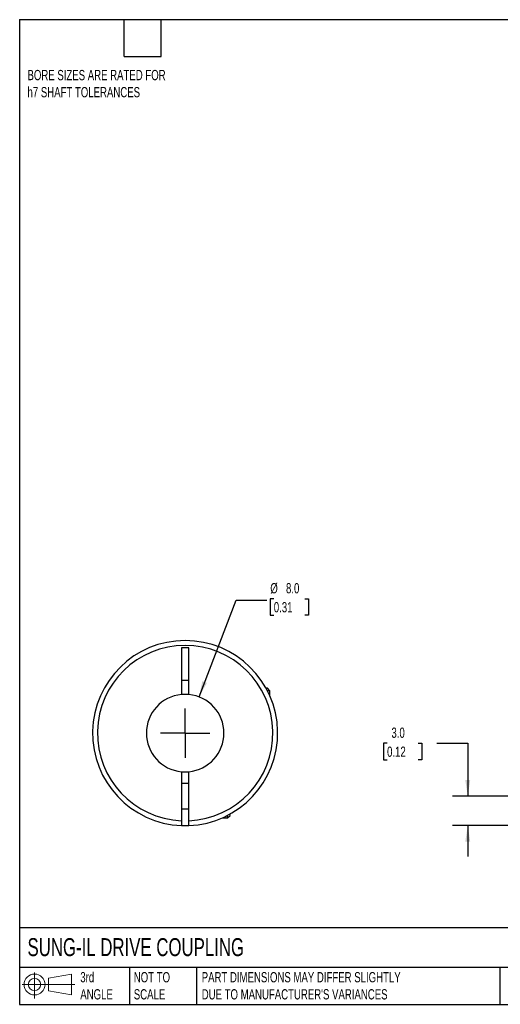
# Model space of a CAD drawing. Header units: millimetres. Extents: x 3 to 137, y 3 to 105.
# Tile 1 of 3: x 3 to 53, y 3 to 105. Entities that reach past the tile are written whole.
import ezdxf

# ---------------------------------------------------------------- set-up
doc = ezdxf.new("R2010")
doc.units = ezdxf.units.MM
doc.header["$LTSCALE"] = 0.5
doc.linetypes.add('SLD-Center', pattern=[19.05, 15.24, -1.27, 1.27, -1.27])
doc.linetypes.add('SLD-Solid', pattern=[0])
doc.layers.add('CENTER', color=40, linetype='SLD-Center')
doc.layers.add('SLD-DEFPOINTS', color=7, linetype='Continuous')
doc.layers.add('DIMENSIONS', color=140, linetype='SLD-Solid', lineweight=25)
doc.layers.add('TEXT', color=140, linetype='SLD-Solid', lineweight=25)
doc.styles.add('SLDTEXTSTYLE0', font='TXT', dxfattribs={"width": 0.7})
doc.dimstyles.new('SLDDIMSTYLE3', dxfattribs={"dimtxt": 1.079004, "dimasz": 1.651, "dimexe": 0, "dimexo": 0.0625, "dimgap": 0.269751, "dimtad": 0, "dimtih": 1, "dimtoh": 1, "dimdec": 1, "dimrnd": 1e-09, "dimzin": 4, "dimdsep": 46, "dimtxsty": 'SLDTEXTSTYLE0', "dimsah": 1, "dimcen": 0.09, "dimadec": 0, "dimazin": 1, "dimtfac": 1, "dimtdec": 1, "dimtmove": 0, "dimatfit": 0, "dimfxl": 0, "dimfrac": 2, "dimtolj": 1, "dimtzin": 12, "dimarcsym": 0})
doc.dimstyles.new('SLDDIMSTYLE4', dxfattribs={"dimtxt": 1.079004, "dimasz": 1.651, "dimexe": 0, "dimexo": 0.0625, "dimgap": 0.269751, "dimtad": 0, "dimtih": 1, "dimtoh": 1, "dimdec": 1, "dimrnd": 1e-09, "dimzin": 4, "dimdsep": 46, "dimtxsty": 'SLDTEXTSTYLE0', "dimsah": 1, "dimcen": 0, "dimadec": 0, "dimazin": 1, "dimtfac": 1, "dimtdec": 1, "dimtofl": 0, "dimtmove": 0, "dimatfit": 3, "dimfxl": 0, "dimfrac": 2, "dimtolj": 1, "dimtzin": 12, "dimarcsym": 0})

# ---------------------------------------------------------------- blocks, each defined once
blk = doc.blocks.new('Block11')
at = {"color": 7, "linetype": 'SLD-Solid', "lineweight": 18}
for p, q in [((1.29, 2.66), (1.29, 0)), ((2.74, 2.08), (5.09, 2.52)), ((2.74, 0.8), (2.74, 2.08)), ((5.09, 2.52), (5.09, 0.37)), ((0, 1.44), (5.44, 1.44)), ((2.74, 0.8), (5.09, 0.37))]:
    blk.add_line(p, q, dxfattribs=at)
for radius in [1.08, 0.643]:
    blk.add_circle((1.29, 1.44), radius, dxfattribs=at)
blk = doc.blocks.new('Block12')
at = {"layer": 'SLD-DEFPOINTS'}
blk.add_blockref('Block11', (0, 0), dxfattribs=at)
blk = doc.blocks.new('_D_3')
at = {"layer": 'DIMENSIONS'}
for p, q in [((41.09, 30.12), (40.73, 30.12)), ((40.73, 30.12), (40.73, 28.41)), ((44.3, 30.12), (44.66, 30.12)), ((44.66, 30.12), (44.66, 28.41)), ((46.24, 30.12), (49.42, 30.12)), ((49.42, 30.12), (49.42, 24.66)), ((40.73, 28.41), (41.09, 28.41)), ((44.66, 28.41), (44.3, 28.41)), ((55.91, 24.66), (47.83, 24.66)), ((55.85, 21.62), (47.83, 21.62)), ((49.42, 21.62), (49.42, 18.44))]:
    blk.add_line(p, q, dxfattribs=at)
for points in [[(49.42, 24.66), (49.67, 26.31), (49.16, 26.31)], [(49.42, 21.62), (49.16, 19.96), (49.67, 19.96)]]:
    blk.add_solid(points, dxfattribs=at)
at = {"layer": 'DIMENSIONS', "char_height": 1.058, "attachment_point": 1, "style": 'SLDTEXTSTYLE0'}
for s, insert in [('3.0', (41.54, 31.73)), ('0.12', (41.09, 29.77))]:
    blk.add_mtext(s, dxfattribs=dict(at, insert=insert))
blk = doc.blocks.new('_D_8')
at = {"layer": 'DIMENSIONS'}
for p, q in [((21.68, 34.89), (25.5, 44.88)), ((25.5, 44.88), (28.68, 44.88)), ((29.4, 45.03), (29.04, 45.03)), ((29.04, 45.03), (29.04, 43.32)), ((32.61, 45.03), (32.97, 45.03)), ((32.97, 45.03), (32.97, 43.32)), ((29.04, 43.32), (29.4, 43.32)), ((32.97, 43.32), (32.61, 43.32))]:
    blk.add_line(p, q, dxfattribs=at)
blk.add_solid([(21.68, 34.89), (22.5, 36.34), (22.03, 36.53)], dxfattribs=at)
at = {"layer": 'DIMENSIONS', "char_height": 1.058, "attachment_point": 1, "style": 'SLDTEXTSTYLE0'}
for s, insert in [('%%c', (29.04, 46.64)), ('8.0', (30.66, 46.64)), ('0.31', (29.4, 44.68))]:
    blk.add_mtext(s, dxfattribs=dict(at, insert=insert))
blk = doc.blocks.new('SW_CENTERMARKSYMBOL_3')
at = {"layer": 'CENTER', "color": 0}
for q in [(0, 2.54), (-2.54, 0), (0, -2.54), (2.54, 0)]:
    blk.add_line((0, 0), q, dxfattribs=at)

msp = doc.modelspace()

# ---------------------------------------------------------------- linework, layer by layer
for p, q in [((19.87, 39.96), (19.87, 35.14)), ((20.62, 39.96), (19.87, 39.96)), ((20.62, 35.14), (20.62, 39.96)), ((19.87, 36.61), (20.62, 36.61)), ((28.74, 35.79), (28.6, 35.79)), ((29, 35.53), (28.74, 35.79)), ((29, 35.53), (28.74, 35.53)), ((29, 34.98), (29, 35.53)), ((19.87, 27.18), (19.87, 22.12)), ((20.62, 22.12), (20.62, 27.18)), ((20.62, 25.96), (19.87, 25.96)), ((19.87, 23.36), (20.62, 23.36)), ((24.07, 22.41), (24.62, 22.41)), ((24.62, 22.41), (24.88, 22.67)), ((24.62, 22.41), (24.62, 22.67)), ((24.88, 22.67), (24.88, 22.81))]:
    msp.add_line(p, q)
at = {"flags": 128}
msp.add_lwpolyline([(19.87, 21.62), (20.25, 21.61), (20.62, 21.62)], dxfattribs=at)
for radius, start, end in [(9.55, 272.2504, 267.7496), (9.05, 272.3748, 267.6252), (4, 95.3794, 264.6206), (4, 84.6206, 95.3794), (4, 275.3794, 84.6206), (4, 264.6206, 275.3794)]:
    msp.add_arc((20.25, 31.16), radius, start, end)
for points in [[(19.87, 22.12), (19.87, 21.98), (19.87, 21.85), (19.87, 21.67), (19.87, 21.62), (19.87, 21.62)], [(20.62, 21.62), (20.62, 21.62), (20.62, 21.67), (20.62, 21.85), (20.62, 21.98), (20.62, 22.12)]]:
    msp.add_open_spline(points, degree=3, knots=[0, 0, 0, 0, 0.5, 0.5, 1, 1, 1, 1])
at = {"layer": 'TEXT'}
for p, q in [((3.17, 104.78), (136.52, 104.78)), ((3.17, 104.78), (3.17, 3.17)), ((13.97, 100.97), (13.97, 104.78)), ((17.78, 100.97), (17.78, 104.78)), ((13.97, 100.97), (17.78, 100.97)), ((136.52, 11.06), (3.17, 11.06)), ((136.52, 6.98), (3.17, 6.98)), ((14.52, 6.98), (14.52, 3.17)), ((21.42, 6.98), (21.42, 3.17)), ((52.74, 6.98), (52.74, 3.17)), ((3.17, 3.17), (136.52, 3.17))]:
    msp.add_line(p, q, dxfattribs=at)

# ---------------------------------------------------------------- block references
at = {"layer": 'CENTER'}
msp.add_blockref('SW_CENTERMARKSYMBOL_3', (20.25, 31.16), dxfattribs=at)
at = {"layer": 'SLD-DEFPOINTS'}
msp.add_blockref('Block12', (3.42, 3.78), dxfattribs=at)

# ---------------------------------------------------------------- texts
at = {"layer": 'TEXT', "attachment_point": 1, "style": 'SLDTEXTSTYLE0'}
for s, insert, char_height in [('BORE SIZES ARE RATED FOR^Jh7 SHAFT TOLERANCES', (3.98, 99.59), 1.0583), ('SUNG-IL DRIVE COUPLING', (3.98, 10), 1.8521), ('3rd^JANGLE', (9.43, 6.5), 1.058), ('NOT TO^JSCALE', (14.95, 6.5), 1.0583), ("PART DIMENSIONS MAY DIFFER SLIGHTLY ^JDUE TO MANUFACTURER'S VARIANCES", (21.96, 6.5), 1.0583)]:
    msp.add_mtext(s, dxfattribs=dict(at, insert=insert, char_height=char_height))

# ---------------------------------------------------------------- dimensions: what is measured, and where the dimension line sits
at = {"layer": 'DIMENSIONS'}
dim = msp.add_diameter_dim_2p(p1=(18.81, 27.42), p2=(21.68, 34.89), dimstyle='SLDDIMSTYLE4', dxfattribs=at)
dim.commit()
dim.dimension.update_dxf_attribs({"geometry": '_D_8', "text_midpoint": (31, 44.88), "dimtype": 163})
dim = msp.add_linear_dim(base=(49.42, 24.66), p1=(56.48, 21.62), p2=(56.54, 24.66), angle=90, dimstyle='SLDDIMSTYLE3', dxfattribs=at)
dim.commit()
dim.dimension.update_dxf_attribs({"geometry": '_D_3', "text_midpoint": (49.42, 30.12), "dimtype": 160})

doc.saveas('drawing.dxf')
